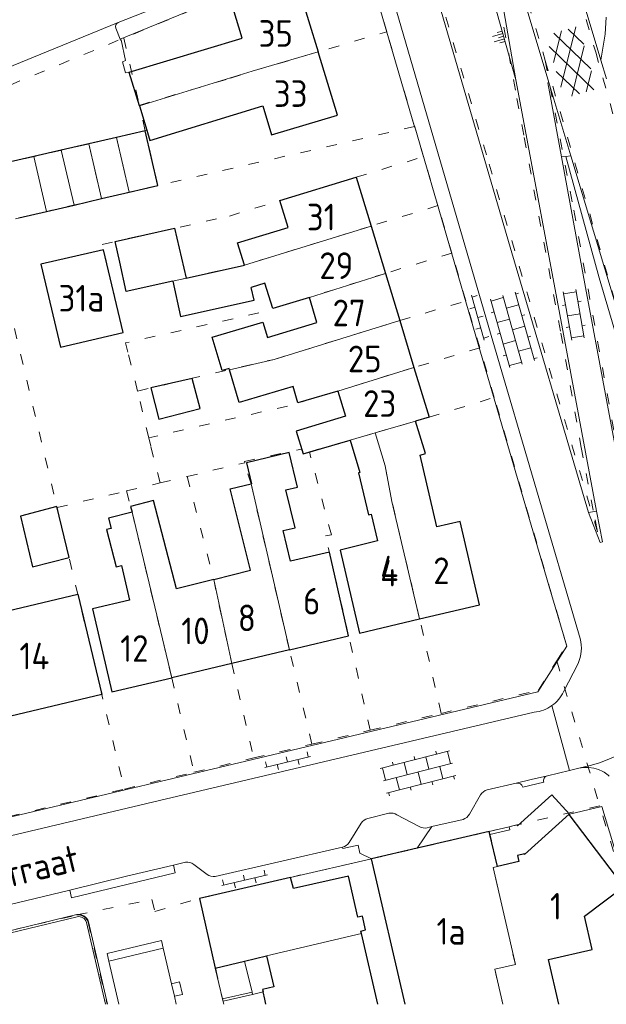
# Model space of a CAD drawing. Header units: metres. Extents: x 64961 to 73789, y 403835 to 410663.
# Tile 60 of 135: x 70460 to 70515, y 403860 to 403952. Entities that reach past the tile are written whole.
import ezdxf

# ---------------------------------------------------------------- set-up
doc = ezdxf.new("R2010")
doc.units = ezdxf.units.M
doc.linetypes.add('PERCEELGRENS', pattern=[2.5, 1, -1.5])
for name, color, linetype, lineweight in [('B-GEO-OG-GEBOUW_bijgebouw-G', 2, 'Continuous', 25), ('B-GEO-OG-GEBOUW_hoofdgebouw-G', 2, 'Continuous', 25), ('B-GEO-OG-GEBOUW_huisnr-T', 6, 'Continuous', 25), ('B-GEO-OG-GRENS_perceel-G', 253, 'PERCEELGRENS', 0), ('B-GEO-OG-HEK-G', 253, 'WZE_AFRASTERING', 0), ('B-GEO-OG-MUUR-G', 253, 'Continuous', 0), ('B-GEO-OG-OVLIJNOBJ-G', 253, 'Continuous', 0), ('B-GEO-OG-STRAATNAAM-T', 7, 'Continuous', 35), ('B-GEO-OG-TALUD-S', 253, 'Continuous', 0), ('B-GEO-OG-TUSSENMUUR-G', 253, 'Continuous', 0), ('B-GEO-OG-VERH_gesl-S', 253, 'Continuous', 0), ('B-GEO-OG-VERH_kntgesl-G', 253, 'Continuous', 0), ('B-GEO-OG-VERH_kntopen-G', 253, 'Continuous', 0), ('B-GEO-OG-VERH_knttegelpad-G', 253, 'Continuous', 0), ('B-GEO-OG-VERH_open-S', 253, 'Continuous', 0), ('T22', 7, 'Continuous', 0)]:
    doc.layers.add(name, color=color, linetype=linetype, lineweight=lineweight)
doc.styles.add('isocp', font='isocp.shx')
doc.linetypes.add('WZE_AFRASTERING', pattern='A,9,-1.72,[205,WZE.shx,S=0.155,R=0,X=0,Y=0],-3.28', length=14)

# ---------------------------------------------------------------- blocks, each defined once
blk = doc.blocks.new('S014')
at = {"color": 0}
for p, q in [((0, -0.752), (4.2, 1.674)), ((0, 0.646), (1.776, 1.672)), ((5.066, -1.524), (0, 1.398)), ((1.084, -1.524), (6.148, 1.398)), ((6.15, -0.75), (1.946, 1.672)), ((6.148, 0.65), (4.372, 1.674)), ((2.64, -1.524), (0, 0)), ((3.506, -1.524), (6.15, 0))]:
    blk.add_line(p, q, dxfattribs=at)
blk = doc.blocks.new('S022')
at = {"color": 0}
for p, q in [((0.308, -2.299), (0.308, 2.301)), ((0.308, 2.101), (1.508, 2.101)), ((1.508, -2.299), (1.508, 2.301)), ((0.008, 1.151), (0.308, 1.151)), ((1.508, 1.051), (1.808, 1.051)), ((0.308, 0.001), (1.508, 0.001)), ((0.008, -1.147), (0.308, -1.147)), ((1.508, -1.047), (1.808, -1.047)), ((0.308, -2.099), (1.508, -2.099))]:
    blk.add_line(p, q, dxfattribs=at)
blk = doc.blocks.new('S026')
at = {"color": 0}
for p, q in [((-0.004, 0), (4.396, 0)), ((0.196, 0.5), (0.196, 0)), ((1.196, 0), (1.196, -0.5)), ((2.196, 0.5), (2.196, 0)), ((3.196, 0), (3.196, -0.5)), ((4.196, 0.5), (4.196, 0))]:
    blk.add_line(p, q, dxfattribs=at)
blk = doc.blocks.new('S024')
at = {"color": 0}
for p, q in [((0, 1.2), (6.7, 1.2)), ((0.2, 1.2), (0.2, 0)), ((1.25, 1.5), (1.25, 1.2)), ((2.3, 1.2), (2.3, 0)), ((3.35, 1.5), (3.35, 1.2)), ((4.4, 1.2), (4.4, 0)), ((5.45, 1.5), (5.45, 1.2)), ((6.5, 1.2), (6.5, 0)), ((0, 0), (6.7, 0)), ((1.25, 0), (1.25, -1.198)), ((3.35, 0), (3.35, -1.198)), ((5.45, 0), (5.45, -1.198)), ((0, -1.198), (6.7, -1.198)), ((0.2, -1.198), (0.2, -1.498)), ((2.3, -1.198), (2.3, -1.498)), ((4.4, -1.198), (4.4, -1.498)), ((6.5, -1.198), (6.5, -1.498))]:
    blk.add_line(p, q, dxfattribs=at)
blk = doc.blocks.new('S04')
at = {"color": 0}
for p, q in [((0, 0.502), (0.502, 0.502)), ((0, 0.251), (1.004, 0.251)), ((0, 0), (0.502, 0)), ((0, -0.251), (1.004, -0.251)), ((0, -0.502), (0.502, -0.502))]:
    blk.add_line(p, q, dxfattribs=at)

msp = doc.modelspace()

# ---------------------------------------------------------------- linework, layer by layer
at = {"layer": 'B-GEO-OG-GEBOUW_bijgebouw-G'}
for points in [[(70469.67, 403929.58), (70469.235, 403931.53), (70474.804, 403932.769), (70475.908, 403928.09)], [(70474.642, 403927.808), (70470.282, 403926.835), (70469.67, 403929.58)], [(70472.584, 403917.774), (70473.339, 403914.836), (70477.213, 403915.833), (70476.482, 403918.676), (70472.584, 403917.774)], [(70463.772, 403906.624), (70460.345, 403905.742), (70461.482, 403900.984), (70464.911, 403901.842), (70463.772, 403906.624)]]:
    msp.add_lwpolyline(points, dxfattribs=at)
at = {"layer": 'B-GEO-OG-GEBOUW_hoofdgebouw-G'}
for points in [[(70470.568, 403947.417), (70470.558, 403947.45), (70481.168, 403950.631), (70480.323, 403953.411), (70486.504, 403955.275), (70488.316, 403949.34)], [(70472.215, 403941.976), (70472.501, 403941.032), (70483.103, 403944.267), (70483.932, 403941.538), (70490.126, 403943.401), (70488.316, 403949.34)], [(70471.521, 403944.27), (70470.568, 403947.417)], [(70471.521, 403944.27), (70472.215, 403941.976)], [(70469.368, 403941.315), (70466.773, 403940.712)], [(70472.059, 403941.94), (70469.368, 403941.315)], [(70470.56, 403936.17), (70473.25, 403936.798), (70472.059, 403941.94)], [(70466.773, 403940.712), (70464.18, 403940.11)], [(70461.596, 403939.51), (70459.003, 403938.907)], [(70464.18, 403940.11), (70461.596, 403939.51)], [(70481.381, 403929.312), (70480.739, 403931.416), (70485.481, 403932.844), (70484.706, 403935.371), (70491.878, 403937.574), (70493.28, 403932.985)], [(70467.966, 403935.563), (70470.56, 403936.17)], [(70462.79, 403934.352), (70465.374, 403934.957)], [(70465.374, 403934.957), (70467.966, 403935.563)], [(70460.199, 403933.746), (70462.79, 403934.352)], [(70493.28, 403932.985), (70494.627, 403928.54)], [(70464.108, 403921.603), (70469.983, 403922.982), (70468.137, 403930.754), (70462.264, 403929.405), (70464.108, 403921.603)], [(70475.908, 403928.09), (70481.381, 403929.312)], [(70494.627, 403928.54), (70495.972, 403924.103)], [(70474.642, 403927.808), (70475.384, 403924.483), (70482.286, 403926.023), (70482.019, 403927.219)], [(70483.303, 403927.611), (70482.019, 403927.219)], [(70487.478, 403926.284), (70484.037, 403925.226), (70483.303, 403927.611)], [(70483.561, 403922.506), (70488.188, 403923.919), (70487.478, 403926.284)], [(70479.981, 403919.487), (70479.942, 403919.617), (70479.282, 403919.421), (70478.354, 403922.552), (70483.117, 403923.963), (70483.561, 403922.506)], [(70495.972, 403924.103), (70497.306, 403919.703)], [(70490.146, 403917.48), (70486.407, 403916.372), (70485.953, 403917.901), (70480.895, 403916.402), (70479.981, 403919.487)], [(70497.306, 403919.703), (70498.72, 403915.032), (70497.453, 403914.665)], [(70490.146, 403917.48), (70490.861, 403915.117), (70486.244, 403913.706), (70486.886, 403911.6), (70491.302, 403912.881)], [(70497.838, 403896.079), (70503.47, 403897.412), (70501.642, 403905.231), (70499.451, 403904.721), (70497.88, 403911.464), (70498.376, 403911.618), (70497.453, 403914.665)], [(70491.302, 403912.881), (70492.228, 403909.832), (70492.102, 403909.802), (70493.039, 403905.862), (70493.282, 403905.92), (70493.879, 403903.41), (70490.357, 403902.544), (70492.196, 403894.744), (70497.838, 403896.079)], [(70485.601, 403893.182), (70491.17, 403894.503), (70489.358, 403902.341), (70485.693, 403901.495), (70485.029, 403904.374), (70486.149, 403904.634), (70485.272, 403908.195), (70486.369, 403908.458), (70485.59, 403911.706), (70481.574, 403910.743), (70482.047, 403908.769), (70481.998, 403908.757)], [(70478.493, 403899.781), (70481.944, 403900.644), (70480.032, 403908.296), (70481.998, 403908.757)], [(70478.493, 403899.781), (70475.003, 403898.909), (70472.841, 403907.202), (70470.689, 403906.641), (70470.824, 403906.115)], [(70470.824, 403906.115), (70468.607, 403905.546), (70468.871, 403904.58), (70468.425, 403904.465), (70469.327, 403900.979), (70469.84, 403901.099), (70470.6, 403897.833), (70467.111, 403897.025), (70468.917, 403889.22), (70474.547, 403890.557)], [(70465.729, 403898.415), (70467.975, 403888.986), (70456.776, 403886.324), (70454.513, 403895.745), (70465.729, 403898.415)], [(70485.601, 403893.182), (70480.186, 403891.897)], [(70480.186, 403891.897), (70474.547, 403890.557)], [(70511.872, 403877.723), (70511.864, 403877.734), (70507.685, 403873.954), (70507.672, 403874.013), (70507.029, 403873.867), (70507.163, 403873.281), (70505.138, 403872.82)], [(70510.916, 403859.879), (70509.927, 403864.091), (70514.028, 403865.023), (70513.318, 403868.147), (70517.021, 403870.957), (70511.872, 403877.723)], [(70504.375, 403876.123), (70497.59, 403874.543)], [(70504.442, 403875.831), (70504.375, 403876.123)], [(70505.138, 403872.82), (70504.442, 403875.831)], [(70497.59, 403874.543), (70493.321, 403873.55)], [(70493.321, 403873.55), (70493.303, 403873.546)], [(70496.461, 403859.879), (70493.303, 403873.546)], [(70485.715, 403871.802), (70477.147, 403869.819), (70478.647, 403863.275)], [(70492.378, 403866.545), (70492.328, 403866.762), (70492.757, 403866.861), (70492.47, 403868.156), (70492.031, 403868.055), (70491.147, 403871.906), (70485.979, 403870.745), (70485.715, 403871.802)], [(70493.908, 403859.879), (70492.378, 403866.545)], [(70478.647, 403863.275), (70481.399, 403863.93)], [(70481.399, 403863.93), (70483.465, 403864.422)], [(70483.465, 403864.422), (70484.139, 403861.517), (70483.078, 403861.272), (70483.131, 403861.041)], [(70483.286, 403860.366), (70483.131, 403861.041)], [(70483.398, 403859.879), (70483.286, 403860.366)]]:
    msp.add_lwpolyline(points, dxfattribs=at)
at = {"layer": 'B-GEO-OG-GRENS_perceel-G'}
for points in [[(70504.108, 403939.665), (70497.016, 403963.732), (70486.341, 404000)], [(70508.601, 403969.185), (70514.373, 403949.314), (70517.014, 403939.895), (70524.592, 403913.87), (70532.725, 403885.988), (70540.274, 403859.879)], [(70503.698, 403968.309), (70509.394, 403949.361), (70509.635, 403948.531)], [(70503.698, 403968.309), (70503.952, 403961.489), (70506.971, 403944.967), (70507.657, 403941.298)], [(70493.189, 403956.556), (70490.809, 403957.85), (70478.825, 403954.268), (70470.045, 403950.64)], [(70494.753, 403951.23), (70493.189, 403956.556)], [(70436.909, 403933.857), (70436.269, 403936.675), (70470.045, 403950.64)], [(70470.045, 403950.64), (70471.509, 403944.322)], [(70471.509, 403944.322), (70480.087, 403946.887), (70482.115, 403947.519), (70494.753, 403951.23)], [(70497.368, 403942.327), (70494.753, 403951.23)], [(70509.635, 403948.531), (70527.608, 403886.433), (70530.779, 403875.077), (70533.497, 403865.898), (70535.172, 403859.879)], [(70509.635, 403948.531), (70512.314, 403934.462), (70516.73, 403910.156), (70520.071, 403891.188), (70521.656, 403884.96), (70520.601, 403884.699), (70527.265, 403861.618), (70527.78, 403859.879)], [(70472.059, 403941.94), (70471.509, 403944.322)], [(70497.368, 403942.327), (70473.25, 403936.798)], [(70498.198, 403939.497), (70497.368, 403942.327)], [(70466.773, 403940.712), (70469.368, 403941.316)], [(70472.059, 403941.94), (70469.368, 403941.316)], [(70469.368, 403941.316), (70470.561, 403936.168)], [(70473.25, 403936.798), (70472.059, 403941.94)], [(70448.654, 403936.496), (70466.773, 403940.712)], [(70466.773, 403940.712), (70467.967, 403935.56)], [(70507.657, 403941.298), (70511.094, 403922.92), (70513.006, 403912.188), (70514.32, 403905.396)], [(70469.129, 403926.577), (70468.017, 403931.259), (70479.975, 403933.919), (70491.878, 403937.574), (70498.198, 403939.497)], [(70499.55, 403934.906), (70498.198, 403939.497)], [(70514.32, 403905.396), (70514.537, 403904.273), (70504.108, 403939.665)], [(70473.25, 403936.798), (70470.561, 403936.168)], [(70467.967, 403935.56), (70470.561, 403936.168)], [(70457.459, 403933.097), (70467.967, 403935.56)], [(70499.55, 403934.906), (70493.28, 403932.985), (70481.38, 403929.312), (70469.129, 403926.577)], [(70500.866, 403930.431), (70499.55, 403934.906)], [(70457.459, 403933.097), (70463.789, 403906.546)], [(70500.866, 403930.431), (70494.627, 403928.54), (70487.477, 403926.284), (70482.747, 403924.829), (70470.217, 403922.001)], [(70502.185, 403925.946), (70500.866, 403930.431)], [(70469.129, 403926.577), (70470.217, 403922.001)], [(70471.35, 403917.488), (70484.184, 403920.46), (70495.972, 403924.103), (70502.185, 403925.946)], [(70503.481, 403921.537), (70502.185, 403925.946)], [(70471.35, 403917.488), (70470.422, 403921.137), (70470.217, 403922.001)], [(70503.481, 403921.537), (70497.306, 403919.703), (70490.145, 403917.48), (70485.416, 403916.078), (70472.398, 403913.086)], [(70504.849, 403916.887), (70503.481, 403921.537)], [(70472.398, 403913.086), (70471.35, 403917.488)], [(70493.653, 403913.562), (70498.72, 403915.032), (70504.849, 403916.887)], [(70510.709, 403892.136), (70511.629, 403893.604), (70504.849, 403916.887)], [(70487.481, 403911.773), (70493.653, 403913.562)], [(70499.858, 403887.21), (70497.838, 403896.079), (70495.231, 403907.119), (70494.598, 403910.449), (70493.653, 403913.562)], [(70473.464, 403908.855), (70472.584, 403912.303), (70472.398, 403913.086)], [(70481.409, 403910.751), (70481.372, 403910.877), (70486.755, 403912.03), (70486.886, 403911.6), (70487.481, 403911.773)], [(70493.19, 403885.621), (70491.17, 403894.503), (70489.003, 403903.885), (70489.544, 403903.968), (70487.481, 403911.773)], [(70475.993, 403909.459), (70481.409, 403910.751)], [(70487.714, 403884.316), (70485.601, 403893.182), (70481.998, 403908.757), (70481.409, 403910.751)], [(70473.464, 403908.855), (70475.993, 403909.459)], [(70475.993, 403909.459), (70478.493, 403899.781), (70480.186, 403891.897), (70482.256, 403883.019)], [(70463.789, 403906.546), (70470.314, 403908.103)], [(70470.314, 403908.103), (70473.464, 403908.855)], [(70470.314, 403908.103), (70470.824, 403906.117), (70474.547, 403890.557), (70476.644, 403881.683)], [(70463.789, 403906.546), (70470.103, 403880.09)], [(70499.858, 403887.21), (70508.987, 403889.386), (70510.709, 403892.136)], [(70510.709, 403892.136), (70514.748, 403878.521)], [(70493.19, 403885.621), (70499.858, 403887.21)], [(70487.714, 403884.316), (70493.19, 403885.621)], [(70482.256, 403883.019), (70487.714, 403884.316)], [(70476.644, 403881.683), (70482.256, 403883.019)], [(70470.103, 403880.09), (70476.644, 403881.683)], [(70456.817, 403876.935), (70470.103, 403880.09)], [(70514.748, 403878.521), (70504.374, 403876.123)], [(70520.408, 403859.879), (70514.748, 403878.521)], [(70493.304, 403873.542), (70504.374, 403876.123)], [(70505.645, 403859.879), (70504.903, 403863.183), (70506.826, 403863.622), (70504.739, 403872.729), (70505.138, 403872.82), (70504.374, 403876.123)], [(70477.147, 403869.819), (70485.715, 403871.802), (70493.304, 403873.542)], [(70493.304, 403873.542), (70496.461, 403859.879)], [(70465.62, 403868.272), (70472.675, 403869.725), (70472.981, 403868.611), (70477.147, 403869.819)], [(70479.432, 403859.879), (70477.147, 403869.819)], [(70430.167, 403859.879), (70465.62, 403868.272)], [(70465.62, 403868.272), (70465.852, 403868.281), (70466.079, 403868.235), (70466.289, 403868.136), (70466.469, 403867.99), (70466.61, 403867.805), (70466.702, 403867.592)], [(70466.702, 403867.592), (70468.495, 403859.879)]]:
    msp.add_lwpolyline(points, dxfattribs=at)
at = {"layer": 'B-GEO-OG-HEK-G'}
msp.add_lwpolyline([(70514.7, 403928.111), (70522.386, 403902.033), (70527.544, 403884.295)], dxfattribs=at)
at = {"layer": 'B-GEO-OG-MUUR-G'}
for points in [[(70506.243, 403876.556), (70504.374, 403876.123)], [(70504.442, 403875.831), (70506.311, 403876.264), (70506.243, 403876.556)], [(70465.646, 403868.306), (70450.031, 403864.532), (70433.137, 403860.554), (70432.986, 403860.471)], [(70465.679, 403868.109), (70450.077, 403864.337), (70433.205, 403860.366)], [(70468.318, 403859.879), (70466.554, 403867.576)], [(70468.523, 403859.879), (70466.744, 403867.638)], [(70479.33, 403860.379), (70482.094, 403861.016)], [(70482.094, 403861.016), (70482.151, 403860.815)], [(70482.151, 403860.815), (70479.379, 403860.177), (70479.33, 403860.379)]]:
    msp.add_lwpolyline(points, dxfattribs=at)
for points in [[(70466.307, 403868.183, 0.176795), (70465.646, 403868.306)], [(70465.679, 403868.109, -0.370936), (70466.554, 403867.576)], [(70466.744, 403867.638, 0.185334), (70466.307, 403868.183)]]:
    msp.add_lwpolyline(points, format="xyb", dxfattribs=at)
at = {"layer": 'B-GEO-OG-OVLIJNOBJ-G'}
for points in [[(70506.879, 403946.721), (70504.779, 403954.183), (70503.368, 403960.945), (70503.042, 403965.314)], [(70511.553, 403939.52), (70514.7, 403928.111)], [(70481.399, 403863.93), (70482.094, 403861.016)], [(70482.151, 403860.815), (70483.131, 403861.041)]]:
    msp.add_lwpolyline(points, dxfattribs=at)
at = {"layer": 'B-GEO-OG-TUSSENMUUR-G'}
for points in [[(70471.521, 403944.27), (70482.115, 403947.519), (70488.316, 403949.34)], [(70469.368, 403941.315), (70470.56, 403936.17)], [(70466.773, 403940.712), (70467.966, 403935.563)], [(70461.596, 403939.51), (70462.79, 403934.352)], [(70464.18, 403940.11), (70465.374, 403934.957)], [(70481.381, 403929.312), (70493.28, 403932.985)], [(70487.478, 403926.284), (70494.627, 403928.54)], [(70474.642, 403927.808), (70475.908, 403928.09)], [(70484.184, 403920.46), (70495.972, 403924.103)], [(70484.184, 403920.46), (70479.981, 403919.487)], [(70490.146, 403917.48), (70497.306, 403919.703)], [(70493.653, 403913.563), (70497.453, 403914.665)], [(70491.302, 403912.881), (70493.653, 403913.563)], [(70497.838, 403896.079), (70495.231, 403907.119), (70494.598, 403910.449), (70493.653, 403913.563)], [(70481.998, 403908.757), (70485.601, 403893.182)], [(70474.547, 403890.557), (70470.824, 403906.115)], [(70478.493, 403899.781), (70480.186, 403891.897)], [(70505.645, 403859.879), (70504.903, 403863.183), (70506.826, 403863.622), (70504.739, 403872.729), (70505.138, 403872.82)], [(70483.465, 403864.422), (70492.378, 403866.545)]]:
    msp.add_lwpolyline(points, dxfattribs=at)
at = {"layer": 'B-GEO-OG-VERH_kntgesl-G'}
for points in [[(70508.211, 403970.765), (70514.868, 403948.561)], [(70509.966, 403946.471), (70505.411, 403961.741)], [(70470.568, 403947.417), (70470.196, 403947.36), (70469.918, 403948.396), (70470.225, 403948.526)], [(70514.868, 403948.561), (70515.394, 403946.8)], [(70512.04, 403939.563), (70509.966, 403946.471)], [(70511.145, 403939.484), (70511.553, 403939.52)], [(70511.553, 403939.52), (70512.04, 403939.563)], [(70512.04, 403939.563), (70517.346, 403921.898), (70519.67, 403913.649)]]:
    msp.add_lwpolyline(points, dxfattribs=at)
at = {"layer": 'B-GEO-OG-VERH_kntopen-G'}
for points in [[(70486.155, 404000), (70488.448, 403992.197), (70495.209, 403969.052), (70500.619, 403950.613), (70506.34, 403931.008), (70513.692, 403906.084)], [(70506.879, 403946.721), (70505.487, 403954.662), (70505.386, 403956.104), (70505.318, 403959.646), (70505.206, 403961.631), (70505.411, 403961.741)], [(70469.514, 403952.116), (70479.814, 403956.187), (70481.254, 403956.684), (70489.055, 403959.068), (70489.404, 403959.157)], [(70494.715, 403956.311), (70495.464, 403953.837), (70504.72, 403922.172), (70512.915, 403894.23)], [(70515.34, 403952.612), (70515.258, 403951.014), (70514.868, 403948.561)], [(70441.391, 403940.651), (70456.341, 403946.702), (70469.514, 403952.116)], [(70469.7, 403950.531), (70469.308, 403951.557)], [(70470.225, 403948.526), (70469.811, 403950.481), (70469.736, 403950.438), (70469.7, 403950.531)], [(70514.461, 403906.192), (70510.672, 403926.514), (70506.879, 403946.721)], [(70511.145, 403939.484), (70509.861, 403946.434), (70509.966, 403946.471)], [(70511.145, 403939.484), (70513.411, 403927.222), (70516.738, 403909.451), (70518.917, 403897.996), (70519.476, 403894.946), (70520.171, 403891.73), (70520.439, 403889.369), (70520.169, 403889.345), (70520.219, 403888.215), (70520.286, 403887.243)], [(70514.461, 403906.192), (70513.692, 403906.084)], [(70513.692, 403906.084), (70514.785, 403903.252), (70515, 403903.331), (70514.461, 403906.192)], [(70512.711, 403891.904), (70511.348, 403889.218)], [(70510.263, 403887.938), (70511.909, 403881.841)], [(70508.604, 403887.325), (70473.418, 403879.029), (70441.173, 403871.392), (70397.893, 403861.186)], [(70520.286, 403887.243), (70519.499, 403887.006), (70519.526, 403886.73), (70519.514, 403886.469), (70519.462, 403886.213), (70519.34, 403885.9), (70519.162, 403885.615), (70518.57, 403884.885), (70518.38, 403884.692), (70517.971, 403884.338), (70516.8, 403883.495), (70516.465, 403883.29), (70516.042, 403883.079), (70515.607, 403882.892), (70514.72, 403882.563), (70513.972, 403882.331), (70512.787, 403882.048)], [(70512.787, 403882.048), (70513.25, 403882.117), (70513.718, 403882.127), (70514.183, 403882.07), (70514.633, 403881.937)], [(70509.843, 403881.353), (70508.321, 403881.009), (70506.915, 403880.661)], [(70511.909, 403881.841), (70509.843, 403881.353)], [(70512.787, 403882.048), (70511.909, 403881.841)], [(70506.915, 403880.661), (70504.18, 403880.013)], [(70509.502, 403880.73), (70507.518, 403880.266)], [(70502.515, 403877.736), (70503.566, 403879.565)], [(70511.906, 403877.731), (70510.262, 403879.557), (70507.04, 403876.65), (70506.968, 403876.723), (70506.243, 403876.556)], [(70520.424, 403859.879), (70518.539, 403866.12), (70518.657, 403866.16), (70514.94, 403878.461), (70511.906, 403877.731)], [(70492.968, 403877.348), (70494.939, 403877.818)], [(70497.799, 403876.577), (70495.704, 403877.689)], [(70511.872, 403877.723), (70511.906, 403877.731)], [(70492.353, 403876.891), (70491.218, 403875.075)], [(70498.99, 403876.568), (70497.59, 403874.543)], [(70498.99, 403876.568), (70498.558, 403876.467)], [(70498.99, 403876.568), (70501.909, 403877.252)], [(70493.324, 403873.549), (70492.228, 403874.089), (70492.058, 403874.834), (70490.627, 403874.501), (70490.595, 403874.637)], [(70490.595, 403874.637), (70478.63, 403871.871)], [(70464.967, 403870.602), (70470.313, 403871.911), (70474.724, 403872.946)], [(70475.846, 403873.219), (70474.724, 403872.946)], [(70477.869, 403872.064), (70476.619, 403873.005)], [(70419.727, 403859.879), (70455.178, 403868.268), (70464.967, 403870.602)], [(70468.66, 403863.936), (70473.755, 403865.145)], [(70473.755, 403865.145), (70474.531, 403861.793)], [(70468.66, 403863.936), (70469.588, 403859.879)], [(70474.531, 403861.793), (70475.275, 403861.982), (70475.554, 403860.791), (70474.8, 403860.629)], [(70474.531, 403861.793), (70474.8, 403860.629)], [(70474.8, 403860.629), (70474.974, 403859.879)]]:
    msp.add_lwpolyline(points, dxfattribs=at)
for points in [[(70469.308, 403951.557, -0.396668), (70469.514, 403952.116)], [(70512.915, 403894.23, -0.177123), (70512.711, 403891.904)], [(70511.348, 403889.218, -0.125599), (70510.263, 403887.938)], [(70510.263, 403887.938, -0.132023), (70508.604, 403887.325)], [(70509.843, 403881.353, 0.451851), (70509.502, 403880.73)], [(70515.642, 403881.322, 0.089983), (70514.633, 403881.937)], [(70507.518, 403880.266, 0.40669), (70506.915, 403880.661)], [(70504.18, 403880.013, 0.19946), (70503.566, 403879.565)], [(70495.704, 403877.689, 0.199829), (70494.939, 403877.818)], [(70502.515, 403877.736, -0.187275), (70501.909, 403877.252)], [(70492.968, 403877.348, 0.186638), (70492.353, 403876.891)], [(70498.558, 403876.467, -0.208188), (70497.799, 403876.577)], [(70491.218, 403875.075, -0.202561), (70490.595, 403874.637)], [(70476.619, 403873.005, 0.248332), (70475.846, 403873.219)], [(70478.63, 403871.871, -0.143031), (70477.869, 403872.064)]]:
    msp.add_lwpolyline(points, format="xyb", dxfattribs=at)
at = {"layer": 'B-GEO-OG-VERH_knttegelpad-G'}
for points in [[(70469.7, 403950.531), (70478.661, 403954.247), (70480.886, 403954.998), (70490.533, 403957.982), (70493.202, 403956.571), (70497.293, 403942.521), (70497.381, 403942.302), (70503.325, 403921.875), (70509.97, 403899.209), (70511.653, 403893.506), (70508.943, 403889.221), (70434.796, 403871.64), (70434.867, 403871.345), (70408.222, 403865.083), (70388.345, 403860.378), (70388.311, 403860.526), (70386.351, 403860.057), (70386.382, 403859.934), (70386.149, 403859.879)], [(70464.967, 403870.602), (70465.141, 403869.873), (70474.884, 403872.23), (70474.724, 403872.946)], [(70468.66, 403863.936), (70468.489, 403864.657), (70473.593, 403865.879), (70473.755, 403865.145)]]:
    msp.add_lwpolyline(points, dxfattribs=at)
at = {"layer": 'T22'}
for points in [[(70472.059, 403941.94), (70472.215, 403941.976)], [(70493.303, 403873.545), (70485.715, 403871.802)], [(70478.647, 403863.275), (70479.33, 403860.379)]]:
    msp.add_lwpolyline(points, dxfattribs=at)

# ---------------------------------------------------------------- block references
at = {"layer": 'B-GEO-OG-TALUD-S', "rotation": 195.7172524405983}
msp.add_blockref('S04', (70505.727, 403950.813), dxfattribs=at)
at = {"layer": 'B-GEO-OG-VERH_gesl-S', "rotation": 286.1342045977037}
msp.add_blockref('S014', (70511.15, 403951.307), dxfattribs=at)
at = {"layer": 'B-GEO-OG-VERH_open-S'}
for name, p, rotation in [('S026', (70502.715, 403926.502), 285.7879470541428), ('S024', (70507.476, 403920.014), 105.898187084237), ('S022', (70513.204, 403924.805), 189.9615165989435), ('S024', (70494.434, 403880.877), 14.18918015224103), ('S026', (70483.302, 403882.12), 13.82779503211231), ('S026', (70479.256, 403871.031), 13.24380202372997)]:
    msp.add_blockref(name, p, dxfattribs=dict(at, rotation=rotation))

# ---------------------------------------------------------------- texts
at = {"layer": 'B-GEO-OG-GEBOUW_huisnr-T', "style": 'isocp'}
for s, p in [('35', (70482.716, 403949.821)), ('33', (70484.144, 403944.173)), ('31', (70487.245, 403932.578)), ('29', (70488.417, 403928.012)), ('31a', (70463.927, 403924.952)), ('27', (70489.661, 403923.57)), ('25', (70491.097, 403919.251)), ('23', (70492.526, 403915.056)), ('4', (70494.138, 403899.51)), ('4', (70494.138, 403899.133)), ('2', (70499.115, 403899.355)), ('6', (70486.882, 403896.494)), ('8', (70480.761, 403894.922)), ('10', (70475.449, 403893.702)), ('12', (70469.712, 403892.049)), ('14', (70460.251, 403891.342)), ('1', (70510.079, 403867.838)), ('1a', (70499.425, 403865.483))]:
    msp.add_text(s, height=2.5, dxfattribs=at).set_placement(p)
at = {"layer": 'B-GEO-OG-STRAATNAAM-T', "style": 'isocp'}
msp.add_text('Schoolstraat', height=2.5, rotation=13.59156, dxfattribs=at).set_placement((70449.295, 403868.434))

doc.saveas('drawing.dxf')
